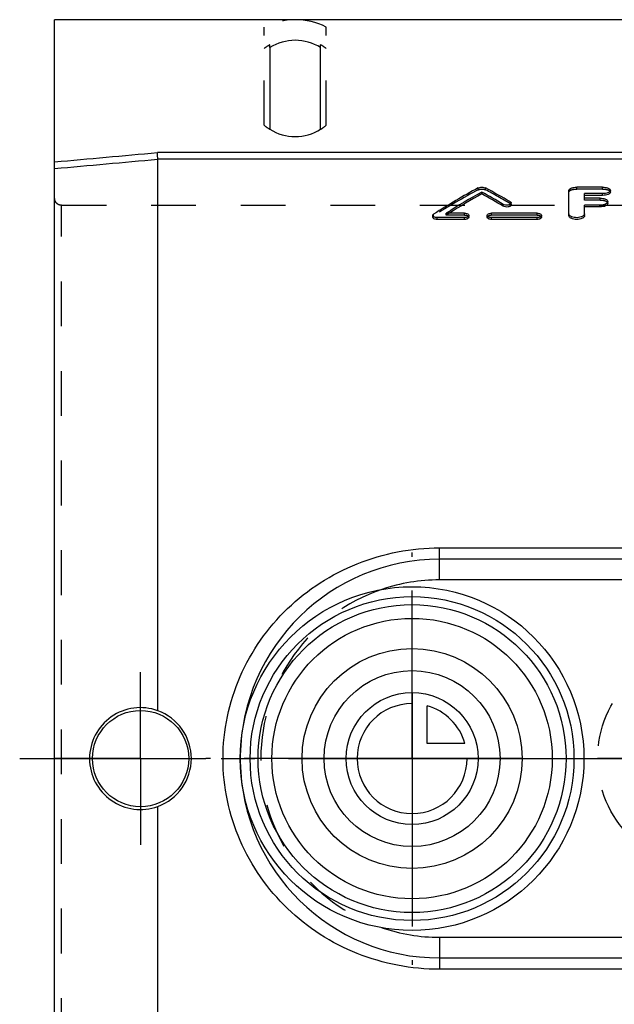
# Model space of a CAD drawing. Header units: millimetres. Extents: x 400 to 600, y 387 to 613.
# Tile 2 of 4: x 400 to 486, y 464 to 608. Entities that reach past the tile are written whole.
import ezdxf

# ---------------------------------------------------------------- set-up
doc = ezdxf.new("R2010")
doc.units = ezdxf.units.MM
doc.header["$LTSCALE"] = 65.185185
doc.linetypes.add('CENTER', pattern=[0.6, 0.375, -0.075, 0.075, -0.075])
doc.linetypes.add('HIDDEN', pattern=[0.2, 0.1, -0.1])
doc.layers.get('0').update_dxf_attribs({"linetype": 'CONTINUOUS'})
for name, color, linetype in [('ACHSEN_S', 7, 'CONTINUOUS'), ('FASEN', 7, 'CONTINUOUS'), ('FLAECHEN', 7, 'CONTINUOUS'), ('KOERPER', 7, 'CONTINUOUS'), ('KONST.EL_MIT_GEO', 7, 'CONTINUOUS'), ('KURVEN', 7, 'CONTINUOUS')]:
    doc.layers.add(name, color=color, linetype=linetype)

msp = doc.modelspace()

# ---------------------------------------------------------------- linework, layer by layer
at = {"color": 7, "linetype": 'Continuous'}
for p, q in [((405, 392.5), (405, 607.5)), ((580.04, 588.17), (419.96, 588.17)), ((580, 587.21), (420, 587.21))]:
    msp.add_line(p, q, dxfattribs=at)
for points in [[(405, 586.82), (409.99, 587.27), (414.97, 587.72), (419.96, 588.17)], [(405, 585.85), (410, 586.3), (415, 586.75), (420, 587.21)]]:
    msp.add_open_spline(points, degree=3, dxfattribs=at)
msp.add_open_spline([(420, 587.21), (420, 587.25), (419.99, 587.37), (419.98, 587.69), (419.97, 587.97), (419.96, 588.17)], degree=3, knots=[0, 0, 0, 0, 0.136883, 0.36702, 1, 1, 1, 1], dxfattribs=at)
at = {"layer": 'ACHSEN_S', "color": 2, "linetype": 'CENTER'}
msp.add_line((399.91, 500), (600.09, 500), dxfattribs=at)
at = {"layer": 'FASEN', "color": 7, "linetype": 'Continuous'}
for radius in [25, 23.56]:
    msp.add_circle((457, 500), radius, dxfattribs=at)
at = {"layer": 'FLAECHEN', "color": 8, "linetype": 'HIDDEN'}
msp.add_line((405, 607.5), (405, 607.5), dxfattribs=at)
at = {"layer": 'FLAECHEN', "color": 7, "linetype": 'Continuous'}
msp.add_line((595, 607.5), (405, 607.5), dxfattribs=at)
at = {"layer": 'FLAECHEN', "color": 2, "linetype": 'CENTER'}
for p, q in [((457, 500), (457, 530)), ((417.5, 500), (417.5, 512.57)), ((417.5, 500), (404.93, 500)), ((417.5, 500), (417.5, 487.43)), ((417.5, 500), (427, 500)), ((457, 500), (427, 500)), ((457, 500), (457, 470)), ((457, 500), (487, 500))]:
    msp.add_line(p, q, dxfattribs=at)
at = {"layer": 'FLAECHEN', "color": 7, "linetype": 'Continuous'}
msp.add_circle((417.5, 500), 7, dxfattribs=at)
at = {"layer": 'KOERPER', "color": 7, "linetype": 'Continuous'}
for p, q in [((420, 506.97), (420, 587.21)), ((514.15, 526), (461, 526)), ((420, 412.79), (420, 493.03)), ((461, 474), (514.15, 474))]:
    msp.add_line(p, q, dxfattribs=at)
for centre, radius, start, end in [((461, 500), 26, 90, 108.7909), ((417.48, 500.01), 7.4, 70.0956, 180.0673), ((417.49, 500), 7.4, 359.9757, 70.1824), ((417.48, 499.99), 7.4, 179.9327, 289.9044), ((417.49, 500), 7.4, 289.8176, 0.0243), ((461, 500), 26, 251.2091, 270)]:
    msp.add_arc(centre, radius, start, end, dxfattribs=at)
at = {"layer": 'KOERPER', "color": 8, "linetype": 'HIDDEN'}
msp.add_arc((461, 500), 26, 108.7909, 251.2091, dxfattribs=at)
at = {"layer": 'KONST.EL_MIT_GEO', "color": 8, "linetype": 'HIDDEN'}
for p, q in [((435.5, 592.14), (435.5, 606.43)), ((444.5, 592.14), (444.5, 606.43)), ((436.3, 603.44), (436.3, 603.85)), ((443.7, 603.44), (443.7, 603.85)), ((480.95, 582.86), (480.95, 583.12)), ((484.73, 582.86), (484.73, 583.12)), ((466.61, 582.75), (466.61, 583.01)), ((467.69, 582.75), (467.69, 583.01)), ((484.73, 582.86), (480.95, 582.86)), ((405, 418.5), (405, 581.5)), ((406, 419.5), (406, 580.5)), ((406, 580.5), (594, 580.5)), ((471.3, 580.72), (471.3, 580.98)), ((482.09, 581.26), (482.09, 581.52)), ((484.35, 581.26), (482.09, 581.26)), ((484.35, 581.26), (484.35, 581.52)), ((460.13, 578.95), (460.13, 579.21)), ((461.98, 579.08), (461.98, 579.34)), ((464.62, 579.08), (461.98, 579.08)), ((464.62, 579.08), (464.62, 579.34)), ((468.58, 579.08), (468.58, 579.34)), ((475.19, 579.08), (468.58, 579.08)), ((475.19, 579.08), (475.19, 579.34))]:
    msp.add_line(p, q, dxfattribs=at)
at = {"layer": 'KONST.EL_MIT_GEO', "color": 7, "linetype": 'Continuous'}
for p, q in [((436.3, 603.44), (436.3, 591.56)), ((443.7, 591.56), (443.7, 603.44)), ((484.73, 583.12), (480.95, 583.12)), ((467.15, 582.15), (467.15, 582.41)), ((479.82, 578.99), (479.82, 582.67)), ((482.09, 581.52), (482.09, 582.2)), ((484.73, 582.2), (482.09, 582.2)), ((484.73, 581.94), (482.09, 581.94)), ((484.73, 581.94), (484.73, 582.2)), ((485.86, 582.41), (485.86, 582.67)), ((470.24, 580.37), (470.24, 580.63)), ((471.43, 580.55), (471.43, 580.81)), ((484.35, 581.52), (482.09, 581.52)), ((482.09, 578.99), (482.09, 580.52)), ((484.35, 580.52), (482.09, 580.52)), ((484.35, 580.26), (482.09, 580.26)), ((484.35, 580.26), (484.35, 580.52)), ((485.48, 580.77), (485.48, 581.03)), ((460, 578.76), (460, 579.02)), ((464.62, 579.34), (461.98, 579.34)), ((465.28, 578.76), (465.28, 579.02)), ((467.92, 578.76), (467.92, 579.02)), ((475.19, 579.34), (468.58, 579.34)), ((475.85, 578.76), (475.85, 579.02)), ((460.66, 578.44), (460.66, 578.7)), ((464.62, 578.7), (460.66, 578.7)), ((464.62, 578.44), (460.66, 578.44)), ((464.62, 578.44), (464.62, 578.7)), ((468.58, 578.44), (468.58, 578.7)), ((475.19, 578.7), (468.58, 578.7)), ((475.19, 578.44), (468.58, 578.44)), ((475.19, 578.44), (475.19, 578.7)), ((461, 526), (461, 530.65)), ((461, 530.65), (527, 530.65)), ((527, 529), (461, 529)), ((461, 474), (461, 469.35)), ((461, 471), (527, 471)), ((527, 469.35), (461, 469.35))]:
    msp.add_line(p, q, dxfattribs=at)
for radius in [22.4, 20.4]:
    msp.add_circle((457, 500), radius, dxfattribs=at)
at = {"layer": 'KONST.EL_MIT_GEO', "color": 8, "linetype": 'HIDDEN'}
for centre, radius, start, end in [((440, 597.5), 10, 63.2493, 116.7507), ((440, 597.5), 7.35, 120.2132, 127.736), ((440, 597.5), 7.35, 52.264, 59.7868), ((440, 597.5), 7, 229.9948, 238.091), ((440, 597.5), 7, 301.909, 310.0052), ((461, 500), 29, 179.0402, 180.9596)]:
    msp.add_arc(centre, radius, start, end, dxfattribs=at)
at = {"layer": 'KONST.EL_MIT_GEO', "color": 7, "linetype": 'Continuous'}
for centre, radius, start, end in [((440, 597.5), 7, 58.091, 121.909), ((440, 597.5), 7, 238.091, 301.909), ((480.09, 579.25), 0.264, 180.0495, 189.6828), ((461, 500), 29, 90, 179.0402), ((461, 500), 29, 180.9596, 270)]:
    msp.add_arc(centre, radius, start, end, dxfattribs=at)
for centre, major_axis, start_param, end_param in [((458.6, 500), (49.29, 86.39), 0.699898, 0.796245), ((460.24, 500), (49.29, 86.39), 0.716467, 0.793309), ((460.24, 500), (49.12, 86.1), 0.716124, 0.787127), ((474.06, 500), (-49.29, 86.39), -0.762467, -0.716467), ((474.06, 500), (-49.12, 86.1), -0.762278, -0.716124), ((475.71, 500), (-49.29, 86.39), -0.753696, -0.699898)]:
    msp.add_ellipse(centre, major_axis=major_axis, ratio=0.533402, start_param=start_param, end_param=end_param, dxfattribs=at)
at = {"layer": 'KONST.EL_MIT_GEO', "color": 8, "linetype": 'HIDDEN'}
for centre, major_axis, start_param, end_param in [((458.6, 500), (49.12, 86.1), 0.699499, 0.796169), ((475.71, 500), (-49.12, 86.1), -0.753478, -0.699499), ((460.24, 500), (49.12, 86.1), 0.787127, 0.793223)]:
    msp.add_ellipse(centre, major_axis=major_axis, ratio=0.533402, start_param=start_param, end_param=end_param, dxfattribs=at)
at = {"layer": 'KONST.EL_MIT_GEO', "color": 7, "linetype": 'Continuous'}
for points, knots in [([(466.61, 583.01), (466.69, 583.05), (466.87, 583.1), (467.15, 583.13), (467.44, 583.1), (467.62, 583.05), (467.69, 583.01)], [0, 0, 0, 0, 0.225938, 0.5, 0.774061, 1, 1, 1, 1]), ([(479.82, 582.67), (479.82, 582.82), (480.07, 582.97), (480.33, 583.05), (480.6, 583.1), (480.81, 583.12), (480.95, 583.12)], [0, 0, 0, 0, 0.360499, 0.501744, 0.658606, 1, 1, 1, 1]), ([(484.73, 583.12), (484.87, 583.12), (485.08, 583.1), (485.35, 583.05), (485.61, 582.97), (485.86, 582.82), (485.86, 582.67)], [0, 0, 0, 0, 0.341402, 0.498255, 0.639505, 1, 1, 1, 1]), ([(485.86, 582.67), (485.86, 582.6), (485.79, 582.5), (485.66, 582.4), (485.46, 582.3), (485.15, 582.22), (484.87, 582.2), (484.73, 582.2)], [0, 0, 0, 0, 0.150302, 0.251342, 0.372201, 0.665149, 1, 1, 1, 1]), ([(485.86, 582.41), (485.86, 582.34), (485.79, 582.24), (485.66, 582.14), (485.46, 582.04), (485.15, 581.96), (484.87, 581.94), (484.73, 581.94)], [0, 0, 0, 0, 0.150228, 0.251255, 0.372114, 0.665094, 1, 1, 1, 1]), ([(471.43, 580.81), (471.43, 580.74), (471.33, 580.63), (471.16, 580.56), (470.91, 580.5), (470.6, 580.5), (470.34, 580.57), (470.24, 580.63)], [0, 0, 0, 0, 0.162428, 0.283355, 0.426056, 0.735233, 1, 1, 1, 1]), ([(471.43, 580.55), (471.43, 580.48), (471.33, 580.37), (471.16, 580.3), (470.91, 580.24), (470.6, 580.24), (470.34, 580.31), (470.24, 580.37)], [0, 0, 0, 0, 0.162395, 0.283322, 0.426029, 0.735225, 1, 1, 1, 1]), ([(471.3, 580.98), (471.32, 580.97), (471.38, 580.93), (471.43, 580.86), (471.43, 580.81)], [0, 0, 0, 0, 0.306928, 1, 1, 1, 1]), ([(484.35, 581.52), (484.5, 581.52), (484.71, 581.51), (484.98, 581.45), (485.24, 581.36), (485.48, 581.19), (485.48, 581.03)], [0, 0, 0, 0, 0.334683, 0.489169, 0.62915, 1, 1, 1, 1]), ([(485.48, 581.03), (485.48, 580.87), (485.24, 580.7), (484.98, 580.6), (484.71, 580.54), (484.5, 580.52), (484.35, 580.52)], [0, 0, 0, 0, 0.372669, 0.512664, 0.666804, 1, 1, 1, 1]), ([(485.48, 580.77), (485.48, 580.61), (485.24, 580.44), (484.98, 580.34), (484.71, 580.28), (484.5, 580.26), (484.35, 580.26)], [0, 0, 0, 0, 0.37262, 0.512621, 0.666773, 1, 1, 1, 1]), ([(460, 579.02), (460, 579.05), (460.03, 579.13), (460.09, 579.19), (460.13, 579.21)], [0, 0, 0, 0, 0.444081, 1, 1, 1, 1]), ([(460.66, 578.7), (460.58, 578.7), (460.41, 578.71), (460.17, 578.78), (460, 578.92), (460, 579.02)], [0, 0, 0, 0, 0.326604, 0.616451, 1, 1, 1, 1]), ([(460.66, 578.44), (460.58, 578.44), (460.41, 578.45), (460.17, 578.52), (460, 578.66), (460, 578.76)], [0, 0, 0, 0, 0.326612, 0.616463, 1, 1, 1, 1]), ([(464.62, 579.34), (464.71, 579.34), (464.87, 579.32), (465.08, 579.26), (465.23, 579.16), (465.28, 579.06), (465.28, 579.02)], [0, 0, 0, 0, 0.322578, 0.608327, 0.832343, 1, 1, 1, 1]), ([(465.28, 579.02), (465.28, 578.92), (465.11, 578.78), (464.87, 578.71), (464.71, 578.7), (464.62, 578.7)], [0, 0, 0, 0, 0.383583, 0.673416, 1, 1, 1, 1]), ([(465.28, 578.76), (465.28, 578.66), (465.11, 578.52), (464.87, 578.45), (464.71, 578.44), (464.62, 578.44)], [0, 0, 0, 0, 0.383571, 0.673408, 1, 1, 1, 1]), ([(467.92, 579.02), (467.92, 579.06), (467.97, 579.16), (468.13, 579.26), (468.34, 579.32), (468.5, 579.34), (468.58, 579.34)], [0, 0, 0, 0, 0.167657, 0.391672, 0.677421, 1, 1, 1, 1]), ([(468.58, 578.7), (468.5, 578.7), (468.34, 578.71), (468.1, 578.78), (467.92, 578.92), (467.92, 579.02)], [0, 0, 0, 0, 0.326583, 0.616416, 1, 1, 1, 1]), ([(468.58, 578.44), (468.5, 578.44), (468.34, 578.45), (468.1, 578.52), (467.92, 578.66), (467.92, 578.76)], [0, 0, 0, 0, 0.326591, 0.616428, 1, 1, 1, 1]), ([(475.19, 579.34), (475.27, 579.34), (475.43, 579.32), (475.64, 579.26), (475.8, 579.16), (475.85, 579.06), (475.85, 579.02)], [0, 0, 0, 0, 0.322578, 0.608327, 0.832343, 1, 1, 1, 1]), ([(475.85, 579.02), (475.85, 578.92), (475.68, 578.78), (475.44, 578.71), (475.27, 578.7), (475.19, 578.7)], [0, 0, 0, 0, 0.383583, 0.673416, 1, 1, 1, 1]), ([(475.85, 578.76), (475.85, 578.66), (475.68, 578.52), (475.44, 578.45), (475.27, 578.44), (475.19, 578.44)], [0, 0, 0, 0, 0.383571, 0.673408, 1, 1, 1, 1]), ([(482.09, 578.99), (482.09, 578.91), (482.03, 578.79), (481.89, 578.68), (481.69, 578.56), (481.37, 578.46), (480.95, 578.42), (480.53, 578.46), (480.22, 578.56), (480.02, 578.68), (479.88, 578.79), (479.82, 578.91), (479.82, 578.99)], [0, 0, 0, 0, 0.083458, 0.135664, 0.196176, 0.339034, 0.5, 0.660967, 0.803824, 0.864336, 0.916542, 1, 1, 1, 1]), ([(482.09, 579.25), (482.09, 579.17), (482.03, 579.06), (481.9, 578.94), (481.71, 578.83), (481.4, 578.73), (481, 578.68), (480.58, 578.72), (480.16, 578.82), (479.85, 579.03), (479.83, 579.2)], [0, 0, 0, 0, 0.082905, 0.134375, 0.193895, 0.33451, 0.493927, 0.65525, 0.801094, 1, 1, 1, 1]), ([(461, 469.35), (458.96, 469.35), (454.87, 469.74), (448.97, 471.46), (443.53, 474.26), (438.75, 478.04), (434.78, 482.67), (431.79, 488.01), (429.92, 493.86), (429.29, 500), (429.92, 506.14), (431.79, 511.99), (434.78, 517.33), (438.75, 521.97), (443.53, 525.74), (448.97, 528.54), (454.87, 530.26), (458.96, 530.65), (461, 530.65)], [0, 0, 0, 0, 0.062915, 0.125577, 0.187894, 0.249979, 0.312073, 0.374407, 0.437081, 0.5, 0.562919, 0.625593, 0.687927, 0.750021, 0.812106, 0.874423, 0.937085, 1, 1, 1, 1])]:
    msp.add_open_spline(points, degree=3, knots=knots, dxfattribs=at)
at = {"layer": 'KONST.EL_MIT_GEO', "color": 8, "linetype": 'HIDDEN'}
for points, knots in [([(466.61, 582.75), (466.69, 582.79), (466.87, 582.84), (467.15, 582.87), (467.44, 582.84), (467.62, 582.79), (467.69, 582.75)], [0, 0, 0, 0, 0.225926, 0.5, 0.774073, 1, 1, 1, 1]), ([(479.82, 582.41), (479.82, 582.56), (480.07, 582.71), (480.33, 582.79), (480.6, 582.84), (480.81, 582.86), (480.95, 582.86)], [0, 0, 0, 0, 0.360406, 0.501662, 0.658545, 1, 1, 1, 1]), ([(484.73, 582.86), (484.87, 582.86), (485.08, 582.84), (485.35, 582.79), (485.61, 582.71), (485.86, 582.56), (485.86, 582.41)], [0, 0, 0, 0, 0.341463, 0.498337, 0.639598, 1, 1, 1, 1]), ([(406, 580.5), (405.87, 580.5), (405.61, 580.55), (405.27, 580.78), (405.05, 581.11), (405, 581.37), (405, 581.5)], [0, 0, 0, 0, 0.249983, 0.499967, 0.749969, 1, 1, 1, 1]), ([(471.3, 580.72), (471.32, 580.71), (471.38, 580.67), (471.43, 580.6), (471.43, 580.55)], [0, 0, 0, 0, 0.306965, 1, 1, 1, 1]), ([(484.35, 581.26), (484.5, 581.26), (484.71, 581.25), (484.98, 581.19), (485.24, 581.1), (485.48, 580.93), (485.48, 580.77)], [0, 0, 0, 0, 0.33472, 0.489218, 0.629206, 1, 1, 1, 1]), ([(460, 578.76), (460, 578.79), (460.03, 578.87), (460.09, 578.93), (460.13, 578.95)], [0, 0, 0, 0, 0.44407, 1, 1, 1, 1]), ([(464.62, 579.08), (464.71, 579.08), (464.87, 579.06), (465.08, 579), (465.23, 578.9), (465.28, 578.8), (465.28, 578.76)], [0, 0, 0, 0, 0.322588, 0.608342, 0.832355, 1, 1, 1, 1]), ([(467.92, 578.76), (467.92, 578.8), (467.97, 578.9), (468.13, 579), (468.34, 579.06), (468.5, 579.08), (468.58, 579.08)], [0, 0, 0, 0, 0.167645, 0.391657, 0.677411, 1, 1, 1, 1]), ([(475.19, 579.08), (475.27, 579.08), (475.43, 579.06), (475.64, 579), (475.8, 578.9), (475.85, 578.8), (475.85, 578.76)], [0, 0, 0, 0, 0.322588, 0.608342, 0.832355, 1, 1, 1, 1])]:
    msp.add_open_spline(points, degree=3, knots=knots, dxfattribs=at)
at = {"layer": 'KURVEN', "color": 40, "linetype": 'Continuous'}
for p, q in [((457, 509.6), (457, 500)), ((459.2, 502.2), (459.2, 507.69)), ((464.69, 502.2), (459.2, 502.2)), ((473, 500), (441, 500))]:
    msp.add_line(p, q, dxfattribs=at)
at = {"layer": 'KURVEN', "color": 8, "linetype": 'HIDDEN'}
msp.add_line((516, 500), (484, 500), dxfattribs=at)
at = {"layer": 'KURVEN', "color": 40, "linetype": 'Continuous'}
for radius in [16, 12.8, 9.6]:
    msp.add_circle((457, 500), radius, dxfattribs=at)
at = {"layer": 'KURVEN', "color": 8, "linetype": 'HIDDEN'}
msp.add_circle((500, 500), 16, dxfattribs=at)
at = {"layer": 'KURVEN', "color": 40, "linetype": 'Continuous'}
for start, end in [(90, 360), (15.962, 74.038)]:
    msp.add_arc((457, 500), 8, start, end, dxfattribs=at)

doc.saveas('drawing.dxf')
